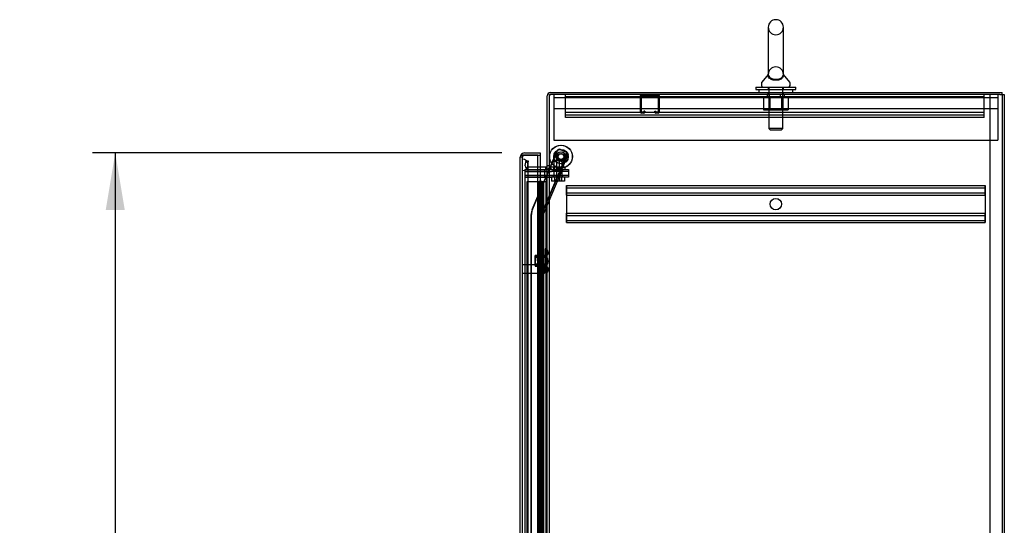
# Model space of a CAD drawing. Header units: inches. Extents: x 1 to 359, y -2 to 239.
# Tile 48 of 53: x 177 to 220, y 129 to 151. Entities that reach past the tile are written whole.
import ezdxf
from ezdxf.enums import TextEntityAlignment as Align
from ezdxf.lldxf.tags import DXFTag

# ---------------------------------------------------------------- set-up
doc = ezdxf.new("R2010")
doc.units = ezdxf.units.IN
doc.header["$MEASUREMENT"] = 0
for name, color, linetype in [('COM50677-3', 7, 'Continuous'), ('COM53964-3', 7, 'Continuous'), ('COM54746-78', 7, 'Continuous'), ('COM70098', 7, 'Continuous'), ('COM70215', 7, 'Continuous'), ('COM70220', 7, 'Continuous'), ('COM70739-10', 7, 'Continuous'), ('COM70839-6', 7, 'Continuous'), ('COM71196-9', 7, 'Continuous'), ('COM71298-4', 7, 'Continuous'), ('COM71301-4', 7, 'Continuous'), ('Default', 7, 'Continuous'), ('GSK87756', 7, 'Continuous'), ('NTS18024', 7, 'Continuous'), ('NTS18147', 7, 'Continuous'), ('NTS86070', 7, 'Continuous'), ('ROL87452', 7, 'Continuous'), ('RVT17786', 7, 'Continuous'), ('SCC180005', 7, 'Continuous'), ('SCS86414', 7, 'Continuous'), ('STD26122', 7, 'Continuous'), ('WAF25376', 7, 'Continuous'), ('WAF25377', 7, 'Continuous'), ('WAM254785', 7, 'Continuous'), ('WAM30038', 7, 'Continuous')]:
    doc.layers.add(name, color=color, linetype=linetype)
doc.styles.add('SEACAD_Times_New_Roman', font='times.ttf')
tags = doc.linetypes.add('HIDDEN2', pattern=[0.1875, 0.125, -0.0625]).pattern_tags.tags
tags[6:7] = [DXFTag(74, 4), DXFTag(75, 0), DXFTag(340, '0'), DXFTag(46, 0.0), DXFTag(50, 0.0), DXFTag(44, 0.0), DXFTag(45, 0.0)]
tags[4:5] = [DXFTag(74, 4), DXFTag(75, 0), DXFTag(340, '0'), DXFTag(46, 0.0), DXFTag(50, 0.0), DXFTag(44, 0.0), DXFTag(45, 0.0)]
doc.dimstyles.new('HAMMOND_(STH_-_540x360)', dxfattribs={"dimtxt": 2, "dimasz": 2.5, "dimexe": 1, "dimexo": 1, "dimgap": 0.5, "dimtad": 0, "dimtih": 1, "dimtoh": 1, "dimzin": 0, "dimdsep": 46, "dimtxsty": 'SEACAD_Times_New_Roman', "dimblk1": '_SE_FILLED', "dimblk2": '_SE_FILLED', "dimsah": 1, "dimcen": 1, "dimadec": 0, "dimazin": 0, "dimtfac": 0.8, "dimtofl": 0, "dimtmove": 0, "dimatfit": 3, "dimfxl": 1, "dimtolj": 1, "dimtzin": 0, "dimarcsym": 0})

# ---------------------------------------------------------------- blocks, each defined once
blk = doc.blocks.new('SE4')
at = {"layer": 'COM50677-3', "color": 7, "linetype": 'HIDDEN2'}
for p, q in [((199.979, 147.723), (199.979, 147.538)), ((199.979, 147.598), (219.479, 147.598)), ((199.979, 147.538), (199.979, 145.723)), ((209.354, 147.723), (209.354, 147.598)), ((210.104, 147.598), (210.104, 147.723)), ((219.479, 147.723), (219.479, 147.538)), ((219.479, 147.538), (219.479, 145.723)), ((219.479, 147.098), (199.979, 147.098)), ((199.979, 145.723), (219.479, 145.723))]:
    blk.add_line(p, q, dxfattribs=at)
at = {"layer": 'COM53964-3', "color": 7, "linetype": 'HIDDEN2'}
for p, q in [((200.493, 147.585), (200.493, 147.723)), ((218.868, 147.628), (200.493, 147.628)), ((200.493, 146.861), (200.493, 147.585)), ((209.43, 147.723), (209.43, 147.628)), ((209.93, 147.628), (209.93, 147.723)), ((218.868, 147.585), (218.868, 147.723)), ((218.868, 146.861), (218.868, 147.585)), ((218.868, 146.944), (200.493, 146.944)), ((200.493, 146.723), (200.493, 146.861)), ((218.868, 146.818), (200.493, 146.818)), ((218.868, 146.723), (200.493, 146.723)), ((218.868, 146.723), (218.868, 146.861)), ((200.54, 143.732), (200.54, 143.594)), ((200.54, 143.732), (218.915, 143.732)), ((200.54, 143.637), (218.915, 143.637)), ((200.54, 143.594), (200.54, 142.245)), ((200.541, 143.594), (200.541, 143.732)), ((200.541, 143.456), (200.541, 143.594)), ((218.916, 143.732), (218.915, 143.732)), ((218.915, 143.732), (218.915, 143.594)), ((218.916, 143.637), (218.915, 143.637)), ((218.915, 143.594), (218.915, 142.245)), ((218.916, 143.594), (218.916, 143.732)), ((218.916, 143.456), (218.916, 143.594)), ((200.54, 143.413), (218.915, 143.413)), ((200.54, 143.318), (218.915, 143.318)), ((200.541, 143.318), (200.541, 143.456)), ((200.541, 143.318), (200.541, 142.521)), ((218.916, 143.413), (218.915, 143.413)), ((218.916, 143.318), (218.915, 143.318)), ((218.916, 143.318), (218.916, 143.456)), ((218.916, 143.318), (218.916, 142.521)), ((200.54, 142.521), (218.915, 142.521)), ((200.54, 142.426), (218.915, 142.426)), ((200.54, 142.245), (200.54, 142.107)), ((200.54, 142.202), (218.915, 142.202)), ((200.541, 142.383), (200.541, 142.521)), ((200.541, 142.245), (200.541, 142.383)), ((200.541, 142.107), (200.541, 142.245)), ((218.916, 142.521), (218.915, 142.521)), ((218.916, 142.426), (218.915, 142.426)), ((218.915, 142.245), (218.915, 142.107)), ((218.916, 142.202), (218.915, 142.202)), ((218.916, 142.383), (218.916, 142.521)), ((218.916, 142.245), (218.916, 142.383)), ((218.916, 142.107), (218.916, 142.245)), ((200.54, 142.107), (218.915, 142.107)), ((218.916, 142.107), (218.915, 142.107))]:
    blk.add_line(p, q, dxfattribs=at)
for centre in [(209.727, 142.919), (209.728, 142.919)]:
    blk.add_circle(centre, 0.25, dxfattribs=at)
at = {"layer": 'COM54746-78', "color": 7, "linetype": 'HIDDEN2'}
for p, q in [((199.337, 143.906), (199.337, 143.932)), ((199.337, 143.932), (199.387, 143.932)), ((199.387, 143.932), (199.412, 143.932)), ((199.412, 143.932), (199.462, 143.932)), ((199.462, 143.932), (199.462, 143.906)), ((199.281, 143.897), (198.795, 143.897)), ((198.795, 143.897), (198.795, 65.897)), ((199.387, 143.906), (199.337, 143.906)), ((199.345, 143.897), (199.345, 142.897)), ((199.35, 143.906), (199.35, 143.897)), ((199.35, 143.897), (199.35, 142.897)), ((199.387, 143.906), (199.412, 143.906)), ((199.389, 142.897), (199.389, 143.897)), ((199.395, 142.897), (199.395, 143.897)), ((199.4, 143.897), (199.4, 142.897)), ((199.462, 143.906), (199.412, 143.906)), ((199.441, 143.897), (199.441, 142.897)), ((199.45, 143.897), (199.45, 143.906)), ((199.45, 142.897), (199.45, 143.897)), ((199.455, 142.897), (199.455, 143.897)), ((199.517, 142.897), (199.517, 143.897)), ((199.526, 143.897), (199.526, 142.897)), ((199.53, 142.897), (199.53, 143.897)), ((199.535, 142.897), (199.535, 143.897)), ((199.636, 143.897), (199.636, 65.897)), ((199.345, 142.897), (199.345, 141.896)), ((199.35, 142.897), (199.35, 65.897)), ((199.389, 142.897), (199.389, 141.896)), ((199.395, 142.897), (199.395, 141.896)), ((199.4, 141.897), (199.4, 142.897)), ((199.441, 141.897), (199.441, 142.897)), ((199.45, 65.897), (199.45, 142.897)), ((199.455, 141.896), (199.455, 142.897)), ((199.486, 141.897), (199.486, 142.897)), ((199.535, 142.897), (199.53, 142.897)), ((199.535, 141.897), (199.535, 142.897)), ((199.345, 141.898), (199.283, 141.898)), ((199.345, 141.898), (199.389, 141.898)), ((199.345, 141.897), (199.345, 140.897)), ((199.517, 141.898), (199.389, 141.898)), ((199.389, 140.897), (199.389, 141.896)), ((199.395, 140.897), (199.395, 141.896)), ((199.4, 141.897), (199.4, 140.897)), ((199.441, 141.897), (199.441, 140.897)), ((199.455, 140.897), (199.455, 141.896)), ((199.517, 141.896), (199.517, 141.897)), ((199.517, 140.897), (199.517, 141.896)), ((199.526, 141.897), (199.526, 140.897)), ((199.535, 141.897), (199.53, 141.897)), ((199.53, 140.897), (199.53, 141.897)), ((199.535, 140.897), (199.535, 141.897)), ((199.345, 140.897), (199.345, 139.896)), ((199.389, 140.897), (199.389, 139.896)), ((199.395, 140.897), (199.395, 139.896)), ((199.4, 139.897), (199.4, 140.897)), ((199.441, 139.897), (199.441, 140.897)), ((199.455, 139.896), (199.455, 140.897)), ((199.486, 139.897), (199.486, 140.897)), ((199.535, 140.897), (199.53, 140.897)), ((199.535, 139.897), (199.535, 140.897)), ((199.698, 141.049), (199.636, 141.049)), ((199.636, 140.745), (199.698, 140.745)), ((199.345, 139.898), (199.283, 139.898)), ((199.345, 139.898), (199.389, 139.898)), ((199.345, 139.897), (199.345, 138.897)), ((199.517, 139.898), (199.389, 139.898)), ((199.389, 138.897), (199.389, 139.896)), ((199.395, 138.897), (199.395, 139.896)), ((199.4, 139.897), (199.4, 138.897)), ((199.441, 139.897), (199.441, 138.897)), ((199.455, 138.897), (199.455, 139.896)), ((199.517, 139.896), (199.517, 139.897)), ((199.517, 138.897), (199.517, 139.896)), ((199.526, 139.897), (199.526, 138.897)), ((199.535, 139.897), (199.53, 139.897)), ((199.53, 138.897), (199.53, 139.897)), ((199.535, 138.897), (199.535, 139.897)), ((199.345, 138.897), (199.345, 137.896)), ((199.389, 138.897), (199.389, 137.896)), ((199.395, 138.897), (199.395, 137.896)), ((199.4, 137.897), (199.4, 138.897)), ((199.441, 137.897), (199.441, 138.897)), ((199.455, 137.896), (199.455, 138.897)), ((199.486, 137.897), (199.486, 138.897)), ((199.535, 138.897), (199.53, 138.897)), ((199.535, 137.897), (199.535, 138.897)), ((199.345, 137.898), (199.283, 137.898)), ((199.345, 137.898), (199.389, 137.898)), ((199.345, 137.897), (199.345, 136.897)), ((199.517, 137.898), (199.389, 137.898)), ((199.389, 136.897), (199.389, 137.896)), ((199.395, 136.897), (199.395, 137.896)), ((199.4, 137.897), (199.4, 136.897)), ((199.441, 137.897), (199.441, 136.897)), ((199.455, 136.897), (199.455, 137.896)), ((199.517, 137.896), (199.517, 137.897)), ((199.517, 136.897), (199.517, 137.896)), ((199.526, 137.897), (199.526, 136.897)), ((199.535, 137.897), (199.53, 137.897)), ((199.53, 136.897), (199.53, 137.897)), ((199.535, 136.897), (199.535, 137.897)), ((199.345, 136.897), (199.345, 135.896)), ((199.389, 136.897), (199.389, 135.896)), ((199.395, 136.897), (199.395, 135.896)), ((199.4, 135.897), (199.4, 136.897)), ((199.441, 135.897), (199.441, 136.897)), ((199.455, 135.896), (199.455, 136.897)), ((199.486, 135.897), (199.486, 136.897)), ((199.535, 136.897), (199.53, 136.897)), ((199.535, 135.897), (199.535, 136.897)), ((199.345, 135.898), (199.283, 135.898)), ((199.345, 135.898), (199.389, 135.898)), ((199.345, 135.897), (199.345, 134.897)), ((199.517, 135.898), (199.389, 135.898)), ((199.389, 134.897), (199.389, 135.896)), ((199.395, 134.897), (199.395, 135.896)), ((199.4, 135.897), (199.4, 134.897)), ((199.441, 135.897), (199.441, 134.897)), ((199.455, 134.897), (199.455, 135.896)), ((199.517, 135.896), (199.517, 135.897)), ((199.517, 134.897), (199.517, 135.896)), ((199.526, 135.897), (199.526, 134.897)), ((199.535, 135.897), (199.53, 135.897)), ((199.53, 134.897), (199.53, 135.897)), ((199.535, 134.897), (199.535, 135.897)), ((199.345, 134.897), (199.345, 133.896)), ((199.389, 134.897), (199.389, 133.896)), ((199.395, 134.897), (199.395, 133.896)), ((199.4, 133.897), (199.4, 134.897)), ((199.441, 133.897), (199.441, 134.897)), ((199.455, 133.896), (199.455, 134.897)), ((199.486, 133.897), (199.486, 134.897)), ((199.535, 134.897), (199.53, 134.897)), ((199.535, 133.897), (199.535, 134.897)), ((199.698, 135.049), (199.636, 135.049)), ((199.636, 134.745), (199.698, 134.745)), ((199.345, 133.898), (199.283, 133.898)), ((199.345, 133.898), (199.389, 133.898)), ((199.345, 133.897), (199.345, 132.897)), ((199.517, 133.898), (199.389, 133.898)), ((199.389, 132.897), (199.389, 133.896)), ((199.395, 132.897), (199.395, 133.896)), ((199.4, 133.897), (199.4, 132.897)), ((199.441, 133.897), (199.441, 132.897)), ((199.455, 132.897), (199.455, 133.896)), ((199.517, 133.896), (199.517, 133.897)), ((199.517, 132.897), (199.517, 133.896)), ((199.526, 133.897), (199.526, 132.897)), ((199.535, 133.897), (199.53, 133.897)), ((199.53, 132.897), (199.53, 133.897)), ((199.535, 132.897), (199.535, 133.897)), ((199.345, 132.897), (199.345, 131.896)), ((199.389, 132.897), (199.389, 131.896)), ((199.395, 132.897), (199.395, 131.896)), ((199.4, 131.897), (199.4, 132.897)), ((199.441, 131.897), (199.441, 132.897)), ((199.455, 131.896), (199.455, 132.897)), ((199.486, 131.897), (199.486, 132.897)), ((199.535, 132.897), (199.53, 132.897)), ((199.535, 131.897), (199.535, 132.897)), ((199.345, 131.898), (199.283, 131.898)), ((199.345, 131.898), (199.389, 131.898)), ((199.345, 131.897), (199.345, 130.897)), ((199.517, 131.898), (199.389, 131.898)), ((199.389, 130.897), (199.389, 131.896)), ((199.395, 130.897), (199.395, 131.896)), ((199.4, 131.897), (199.4, 130.897)), ((199.441, 131.897), (199.441, 130.897)), ((199.455, 130.897), (199.455, 131.896)), ((199.517, 131.896), (199.517, 131.897)), ((199.517, 130.897), (199.517, 131.896)), ((199.526, 131.897), (199.526, 130.897)), ((199.535, 131.897), (199.53, 131.897)), ((199.53, 130.897), (199.53, 131.897)), ((199.535, 130.897), (199.535, 131.897)), ((199.345, 130.897), (199.345, 129.896)), ((199.389, 130.897), (199.389, 129.896)), ((199.395, 130.897), (199.395, 129.896)), ((199.4, 129.897), (199.4, 130.897)), ((199.441, 129.897), (199.441, 130.897)), ((199.455, 129.896), (199.455, 130.897)), ((199.486, 129.897), (199.486, 130.897)), ((199.535, 130.897), (199.53, 130.897)), ((199.535, 129.897), (199.535, 130.897)), ((199.345, 129.898), (199.283, 129.898)), ((199.345, 129.898), (199.389, 129.898)), ((199.345, 129.897), (199.345, 128.897)), ((199.517, 129.898), (199.389, 129.898)), ((199.389, 128.897), (199.389, 129.896)), ((199.395, 128.897), (199.395, 129.896)), ((199.4, 129.897), (199.4, 128.897)), ((199.441, 129.897), (199.441, 128.897)), ((199.455, 128.897), (199.455, 129.896)), ((199.517, 129.896), (199.517, 129.897)), ((199.517, 128.897), (199.517, 129.896)), ((199.526, 129.897), (199.526, 128.897)), ((199.535, 129.897), (199.53, 129.897)), ((199.53, 128.897), (199.53, 129.897)), ((199.535, 128.897), (199.535, 129.897)), ((199.345, 128.897), (199.345, 127.896)), ((199.389, 128.897), (199.389, 127.896)), ((199.395, 128.897), (199.395, 127.896)), ((199.4, 127.897), (199.4, 128.897)), ((199.441, 127.897), (199.441, 128.897)), ((199.455, 127.896), (199.455, 128.897)), ((199.486, 127.897), (199.486, 128.897)), ((199.535, 128.897), (199.53, 128.897)), ((199.535, 127.897), (199.535, 128.897)), ((199.698, 129.049), (199.636, 129.049))]:
    blk.add_line(p, q, dxfattribs=at)
at = {"layer": 'COM54746-78', "color": 7, "linetype": 'Continuous'}
for p, q in [((199.283, 143.897), (199.281, 143.897)), ((199.486, 143.897), (199.283, 143.897)), ((199.283, 143.897), (199.283, 142.897)), ((199.698, 143.897), (199.486, 143.897)), ((199.486, 143.897), (199.486, 142.897)), ((199.283, 142.897), (199.283, 141.896)), ((199.283, 142.897), (199.517, 142.897)), ((199.283, 142.897), (199.283, 142.897)), ((199.486, 142.897), (199.283, 142.897)), ((199.345, 142.897), (199.345, 142.897)), ((199.35, 142.897), (199.35, 142.897)), ((199.45, 142.897), (199.45, 142.897)), ((199.53, 142.897), (199.486, 142.897)), ((199.517, 141.897), (199.517, 142.897)), ((199.526, 141.897), (199.526, 142.897)), ((199.53, 142.897), (199.53, 141.897)), ((199.486, 141.897), (199.283, 141.897)), ((199.283, 141.897), (199.283, 140.897)), ((199.517, 141.896), (199.283, 141.896)), ((199.486, 141.897), (199.486, 140.897)), ((199.53, 141.897), (199.486, 141.897)), ((199.283, 140.897), (199.283, 139.896)), ((199.486, 140.897), (199.283, 140.897)), ((199.486, 140.897), (199.283, 140.897)), ((199.53, 140.897), (199.486, 140.897)), ((199.517, 139.897), (199.517, 140.897)), ((199.526, 139.897), (199.526, 140.897)), ((199.53, 140.897), (199.53, 139.897)), ((199.486, 139.897), (199.283, 139.897)), ((199.283, 139.897), (199.283, 138.897)), ((199.517, 139.896), (199.283, 139.896)), ((199.486, 139.897), (199.486, 138.897)), ((199.53, 139.897), (199.486, 139.897)), ((199.283, 138.897), (199.283, 137.896)), ((199.486, 138.897), (199.283, 138.897)), ((199.486, 138.897), (199.283, 138.897)), ((199.53, 138.897), (199.486, 138.897)), ((199.517, 137.897), (199.517, 138.897)), ((199.526, 137.897), (199.526, 138.897)), ((199.53, 138.897), (199.53, 137.897)), ((199.486, 137.897), (199.283, 137.897)), ((199.283, 137.897), (199.283, 136.897)), ((199.517, 137.896), (199.283, 137.896)), ((199.486, 137.897), (199.486, 136.897)), ((199.53, 137.897), (199.486, 137.897)), ((199.283, 136.897), (199.283, 135.896)), ((199.486, 136.897), (199.283, 136.897)), ((199.486, 136.897), (199.283, 136.897)), ((199.53, 136.897), (199.486, 136.897)), ((199.517, 135.897), (199.517, 136.897)), ((199.526, 135.897), (199.526, 136.897)), ((199.53, 136.897), (199.53, 135.897)), ((199.486, 135.897), (199.283, 135.897)), ((199.283, 135.897), (199.283, 134.897)), ((199.517, 135.896), (199.283, 135.896)), ((199.486, 135.897), (199.486, 134.897)), ((199.53, 135.897), (199.486, 135.897)), ((199.283, 134.897), (199.283, 133.896)), ((199.486, 134.897), (199.283, 134.897)), ((199.486, 134.897), (199.283, 134.897)), ((199.53, 134.897), (199.486, 134.897)), ((199.517, 133.897), (199.517, 134.897)), ((199.526, 133.897), (199.526, 134.897)), ((199.53, 134.897), (199.53, 133.897)), ((199.486, 133.897), (199.283, 133.897)), ((199.283, 133.897), (199.283, 132.897)), ((199.517, 133.896), (199.283, 133.896)), ((199.486, 133.897), (199.486, 132.897)), ((199.53, 133.897), (199.486, 133.897)), ((199.283, 132.897), (199.283, 131.896)), ((199.486, 132.897), (199.283, 132.897)), ((199.486, 132.897), (199.283, 132.897)), ((199.53, 132.897), (199.486, 132.897)), ((199.517, 131.897), (199.517, 132.897)), ((199.526, 131.897), (199.526, 132.897)), ((199.53, 132.897), (199.53, 131.897)), ((199.486, 131.897), (199.283, 131.897)), ((199.283, 131.897), (199.283, 130.897)), ((199.517, 131.896), (199.283, 131.896)), ((199.486, 131.897), (199.486, 130.897)), ((199.53, 131.897), (199.486, 131.897)), ((199.283, 130.897), (199.283, 129.896)), ((199.486, 130.897), (199.283, 130.897)), ((199.486, 130.897), (199.283, 130.897)), ((199.53, 130.897), (199.486, 130.897)), ((199.517, 129.897), (199.517, 130.897)), ((199.526, 129.897), (199.526, 130.897)), ((199.53, 130.897), (199.53, 129.897)), ((199.486, 129.897), (199.283, 129.897)), ((199.283, 129.897), (199.283, 128.897)), ((199.517, 129.896), (199.283, 129.896)), ((199.486, 129.897), (199.486, 128.897)), ((199.53, 129.897), (199.486, 129.897)), ((199.283, 128.897), (199.283, 127.896)), ((199.486, 128.897), (199.283, 128.897)), ((199.486, 128.897), (199.283, 128.897)), ((199.53, 128.897), (199.486, 128.897)), ((199.517, 127.897), (199.517, 128.897)), ((199.526, 127.897), (199.526, 128.897)), ((199.53, 128.897), (199.53, 127.897))]:
    blk.add_line(p, q, dxfattribs=at)
at = {"layer": 'COM70098', "color": 7, "linetype": 'HIDDEN2'}
for p, q in [((198.731, 144.348), (199.88, 144.348)), ((199.588, 144.348), (199.588, 144.443)), ((199.88, 144.443), (200.63, 144.443)), ((200.63, 144.348), (199.88, 144.348)), ((199.949, 144.443), (199.949, 144.348)), ((200.074, 144.443), (200.074, 144.348)), ((200.262, 144.348), (200.262, 144.443)), ((200.387, 144.348), (200.387, 144.443)), ((200.63, 144.443), (200.63, 144.348)), ((198.731, 144.193), (199.88, 144.193)), ((198.731, 144.098), (199.88, 144.098)), ((199.588, 144.098), (199.588, 144.193)), ((199.88, 144.193), (200.63, 144.193)), ((200.63, 144.098), (199.88, 144.098)), ((199.949, 144.193), (199.949, 144.098)), ((200.074, 144.193), (200.074, 144.098)), ((200.262, 144.098), (200.262, 144.193)), ((200.387, 144.098), (200.387, 144.193)), ((200.63, 144.193), (200.63, 144.098))]:
    blk.add_line(p, q, dxfattribs=at)
at = {"layer": 'COM70215', "color": 7, "linetype": 'HIDDEN2'}
for p, q in [((203.793, 146.953), (203.793, 147.68)), ((203.833, 146.953), (203.833, 147.68)), ((203.836, 147.683), (204.563, 147.683)), ((204.566, 147.68), (204.566, 146.953)), ((204.606, 147.68), (204.606, 146.953)), ((203.938, 146.95), (203.836, 146.95)), ((203.941, 147.004), (203.941, 146.953)), ((203.981, 147.004), (203.941, 147.004)), ((203.981, 147.004), (203.981, 146.953)), ((204.418, 146.953), (204.418, 147.004)), ((204.418, 147.004), (204.458, 147.004)), ((204.458, 146.953), (204.458, 147.004)), ((204.563, 146.95), (204.461, 146.95)), ((203.938, 146.91), (203.836, 146.91)), ((204.563, 146.91), (204.461, 146.91))]:
    blk.add_line(p, q, dxfattribs=at)
for centre, radius, start, end in [((203.836, 147.68), 0.043, 90, 180), ((203.836, 147.68), 0.003, 90, 180), ((204.563, 147.68), 0.043, 0, 90), ((204.563, 147.68), 0.003, 0, 90), ((203.836, 146.953), 0.043, 180, 270), ((203.836, 146.953), 0.003, 180, 270), ((203.938, 146.953), 0.003, 270, 0), ((203.938, 146.953), 0.043, 270, 0), ((204.461, 146.953), 0.043, 180, 270), ((204.461, 146.953), 0.003, 180, 270), ((204.563, 146.953), 0.003, 270, 0), ((204.563, 146.953), 0.043, 270, 0)]:
    blk.add_arc(centre, radius, start, end, dxfattribs=at)
at = {"layer": 'COM70220', "color": 7, "linetype": 'HIDDEN2'}
for p, q in [((198.607, 144.391), (198.607, 144.89)), ((198.608, 144.89), (198.607, 144.89)), ((198.608, 144.391), (198.608, 144.89)), ((198.61, 144.641), (198.608, 144.89)), ((198.607, 144.392), (198.608, 144.392)), ((198.607, 65.331), (198.607, 144.391)), ((198.608, 144.392), (198.61, 144.641)), ((198.608, 65.331), (198.608, 144.391)), ((198.61, 144.391), (198.61, 144.641)), ((198.61, 65.331), (198.61, 144.391)), ((198.856, 144.391), (198.856, 144.641)), ((198.856, 65.331), (198.856, 144.391))]:
    blk.add_line(p, q, dxfattribs=at)
for start, end in [(0, 90), (270, 0)]:
    blk.add_arc((198.606, 144.641), 0.25, start, end, dxfattribs=at)
at = {"layer": 'COM70739-10', "color": 7, "linetype": 'HIDDEN2'}
blk.add_line((199.668, 144.098), (199.668, 65.478), dxfattribs=at)
at = {"layer": 'COM70839-6', "color": 7, "linetype": 'HIDDEN2'}
for p, q in [((199.047, 142.683), (200.144, 145.268)), ((199.799, 144.473), (200.137, 145.268)), ((200.268, 145.321), (200.515, 145.216)), ((200.276, 145.321), (200.522, 145.216)), ((200.262, 144.414), (200.55, 145.093)), ((200.269, 144.414), (200.479, 144.909)), ((200.308, 144.395), (200.596, 145.073)), ((200.315, 144.395), (200.603, 145.073)), ((200.482, 144.916), (200.557, 145.093)), ((200.55, 145.093), (200.596, 145.073)), ((199.04, 142.683), (199.787, 144.443)), ((200.262, 144.414), (200.308, 144.395)), ((199.462, 142.503), (200.239, 144.333)), ((199.47, 142.503), (200.246, 144.333)), ((199.528, 142.475), (200.305, 144.304)), ((199.536, 142.475), (200.312, 144.304)), ((200.232, 144.318), (200.299, 144.29)), ((200.305, 144.304), (200.239, 144.333)), ((200.24, 144.318), (200.306, 144.29)), ((200.312, 144.304), (200.246, 144.333)), ((198.995, 107.819), (198.995, 142.461)), ((199.002, 107.819), (199.002, 142.461)), ((199.454, 105.559), (199.454, 142.461)), ((199.461, 105.559), (199.461, 142.461)), ((199.526, 105.559), (199.526, 142.461)), ((199.533, 105.559), (199.533, 142.461)), ((199.526, 141.892), (199.454, 141.892)), ((199.533, 141.892), (199.461, 141.892)), ((199.454, 138.892), (199.526, 138.892)), ((199.461, 138.892), (199.533, 138.892))]:
    blk.add_line(p, q, dxfattribs=at)
at = {"layer": 'COM70839-6', "color": 7, "linetype": 'Continuous'}
blk.add_line((199.787, 144.443), (199.799, 144.473), dxfattribs=at)
at = {"layer": 'COM70839-6', "color": 7, "linetype": 'HIDDEN2'}
for centre in [(200.296, 145.004), (200.304, 145.004)]:
    blk.add_circle(centre, 0.129, dxfattribs=at)
for centre, radius, start, end in [((200.229, 145.229), 0.1, 67, 157), ((200.236, 145.229), 0.1, 67, 157), ((200.476, 145.124), 0.1, 33.5987, 67), ((200.483, 145.124), 0.1, 33.5987, 67), ((200.444, 145.148), 0.119, 332.2751, 15.3228), ((200.452, 145.148), 0.119, 332.2751, 15.3228), ((199.562, 142.461), 0.567, 157, 180), ((199.569, 142.461), 0.567, 157, 180), ((199.562, 142.461), 0.108, 157, 180), ((199.569, 142.461), 0.108, 157, 180), ((199.562, 142.461), 0.036, 157, 180), ((199.569, 142.461), 0.036, 157, 180)]:
    blk.add_arc(centre, radius, start, end, dxfattribs=at)
for points, knots in [([(200.559, 145.179), (200.569, 145.17), (200.578, 145.161), (200.591, 145.142), (200.596, 145.133), (200.601, 145.114), (200.602, 145.106), (200.601, 145.093), (200.601, 145.089), (200.6, 145.084), (200.599, 145.083), (200.599, 145.081), (200.598, 145.08), (200.598, 145.078), (200.597, 145.076), (200.596, 145.073)], [0, 0, 0, 0, 0.25, 0.25, 0.5, 0.5, 0.75, 0.75, 0.875, 0.875, 0.90625, 0.90625, 0.9375, 0.9375, 1, 1, 1, 1]), ([(200.566, 145.179), (200.576, 145.17), (200.585, 145.161), (200.598, 145.142), (200.603, 145.133), (200.609, 145.114), (200.61, 145.106), (200.609, 145.093), (200.608, 145.089), (200.607, 145.084), (200.607, 145.083), (200.606, 145.081), (200.606, 145.08), (200.605, 145.078), (200.604, 145.076), (200.603, 145.073)], [0, 0, 0, 0, 0.25, 0.25, 0.5, 0.5, 0.75, 0.75, 0.875, 0.875, 0.90625, 0.90625, 0.9375, 0.9375, 1, 1, 1, 1]), ([(200.239, 144.333), (200.24, 144.337), (200.242, 144.342), (200.244, 144.354), (200.246, 144.361), (200.25, 144.383), (200.255, 144.399), (200.262, 144.414)], [0, 0, 0, 0, 0.25, 0.25, 0.5, 0.5, 1, 1, 1, 1]), ([(200.246, 144.333), (200.248, 144.337), (200.249, 144.342), (200.252, 144.354), (200.253, 144.361), (200.258, 144.383), (200.263, 144.399), (200.269, 144.414)], [0, 0, 0, 0, 0.25, 0.25, 0.5, 0.5, 1, 1, 1, 1]), ([(200.305, 144.304), (200.305, 144.305), (200.305, 144.306), (200.306, 144.308), (200.306, 144.312), (200.306, 144.316), (200.306, 144.323), (200.304, 144.332), (200.303, 144.344), (200.301, 144.357), (200.302, 144.369), (200.303, 144.379), (200.305, 144.387), (200.307, 144.392), (200.308, 144.395)], [0, 0, 0, 0, 0.040175, 0.080102, 0.158226, 0.23381, 0.30692, 0.445198, 0.573002, 0.690655, 0.799398, 0.868041, 0.934412, 1, 1, 1, 1])]:
    blk.add_open_spline(points, degree=3, knots=knots, dxfattribs=at)
at = {"layer": 'COM71196-9', "color": 7, "linetype": 'Continuous'}
for p, q in [((198.511, 64.821), (198.511, 144.973)), ((198.701, 145.068), (198.536, 145.068)), ((198.536, 145.068), (198.701, 145.068)), ((198.701, 145.163), (199.386, 145.163)), ((199.281, 145.068), (198.701, 145.068)), ((198.701, 145.068), (199.386, 145.068)), ((199.281, 145.068), (199.386, 145.068)), ((199.281, 64.726), (199.281, 145.068)), ((199.386, 145.163), (199.386, 145.068)), ((199.386, 145.068), (199.386, 144.538))]:
    blk.add_line(p, q, dxfattribs=at)
at = {"layer": 'COM71196-9', "color": 7, "linetype": 'HIDDEN2'}
for p, q in [((198.606, 144.973), (198.511, 144.973)), ((198.606, 64.821), (198.606, 144.973)), ((199.386, 144.538), (199.386, 65.038))]:
    blk.add_line(p, q, dxfattribs=at)
at = {"layer": 'COM71196-9', "color": 7, "linetype": 'Continuous'}
for start, end in [(150, 180), (90, 150)]:
    blk.add_arc((198.701, 144.973), 0.19, start, end, dxfattribs=at)
at = {"layer": 'COM71196-9', "color": 7, "linetype": 'HIDDEN2'}
blk.add_arc((198.701, 144.973), 0.095, 90, 180, dxfattribs=at)
at = {"layer": 'COM71196-9', "color": 7, "linetype": 'Continuous'}
blk.add_ellipse((198.701, 144.973), major_axis=(0.19, 0), ratio=0.999171, start_param=2.617994, end_param=3.141593, dxfattribs=at)
at = {"layer": 'COM71196-9', "color": 7, "linetype": 'HIDDEN2'}
blk.add_ellipse((198.701, 144.973), major_axis=(0.095, 0), ratio=0.999171, start_param=1.570796, end_param=3.141593, dxfattribs=at)
at = {"layer": 'COM71298-4', "color": 7, "linetype": 'Continuous'}
for p, q in [((199.841, 147.818), (219.663, 147.818)), ((219.663, 147.723), (219.663, 147.818)), ((199.698, 144.473), (199.698, 147.675)), ((199.65, 144.538), (199.281, 144.538)), ((199.698, 144.473), (199.793, 144.473))]:
    blk.add_line(p, q, dxfattribs=at)
at = {"layer": 'COM71298-4', "color": 7, "linetype": 'HIDDEN2'}
for p, q in [((209.385, 147.818), (209.385, 147.723)), ((210.073, 147.723), (210.073, 147.818)), ((198.73, 144.611), (198.771, 144.84)), ((198.771, 144.84), (198.864, 144.823)), ((198.864, 144.823), (198.824, 144.594)), ((198.728, 144.593), (198.73, 144.611)), ((198.824, 144.594), (198.824, 144.576)), ((199.281, 144.538), (198.871, 144.538)), ((199.629, 144.443), (199.629, 144.538)), ((199.793, 144.601), (199.698, 144.601))]:
    blk.add_line(p, q, dxfattribs=at)
at = {"layer": 'COM71298-4', "color": 7, "linetype": 'Continuous'}
for centre, radius, start, end in [((199.841, 147.675), 0.143, 90, 180), ((199.65, 144.586), 0.048, 270, 0), ((199.65, 144.586), 0.143, 270, 307.7949)]:
    blk.add_arc(centre, radius, start, end, dxfattribs=at)
at = {"layer": 'COM71298-4', "color": 7, "linetype": 'HIDDEN2'}
for centre, radius, start, end in [((199.841, 147.675), 0.048, 90, 180), ((198.871, 144.586), 0.143, 177.0342, 270), ((198.871, 144.586), 0.048, 191.3973, 270), ((199.65, 144.586), 0.143, 307.7949, 0)]:
    blk.add_arc(centre, radius, start, end, dxfattribs=at)
at = {"layer": 'COM71301-4', "color": 7, "linetype": 'Continuous'}
for p, q in [((219.568, 147.723), (199.793, 147.723)), ((199.793, 144.473), (199.793, 147.723)), ((219.568, 147.723), (219.758, 147.723)), ((219.758, 147.723), (219.758, 57.853)), ((199.281, 144.443), (199.603, 144.443)), ((199.603, 144.443), (199.698, 144.443)), ((199.698, 65.133), (199.698, 144.443)), ((199.888, 144.443), (199.698, 144.443)), ((199.888, 144.473), (199.793, 144.473)), ((199.888, 144.473), (199.888, 144.443))]:
    blk.add_line(p, q, dxfattribs=at)
at = {"layer": 'COM71301-4', "color": 7, "linetype": 'HIDDEN2'}
for p, q in [((219.133, 57.853), (219.133, 147.723)), ((219.663, 147.723), (219.663, 57.853)), ((198.731, 65.133), (198.731, 144.443)), ((198.731, 144.443), (199.281, 144.443)), ((199.793, 65.133), (199.793, 144.443))]:
    blk.add_line(p, q, dxfattribs=at)
at = {"layer": 'GSK87756', "color": 7, "linetype": 'HIDDEN2'}
for p, q in [((198.731, 144.364), (199.88, 144.364)), ((199.588, 144.176), (199.588, 144.364)), ((199.88, 144.364), (200.63, 144.364)), ((199.981, 144.364), (199.981, 144.176)), ((200.106, 144.364), (200.106, 144.176)), ((200.231, 144.176), (200.231, 144.364)), ((200.356, 144.176), (200.356, 144.364)), ((200.63, 144.364), (200.63, 144.176)), ((198.731, 144.176), (199.88, 144.176)), ((200.63, 144.176), (199.88, 144.176))]:
    blk.add_line(p, q, dxfattribs=at)
at = {"layer": 'NTS18024', "color": 7, "linetype": 'HIDDEN2'}
for p, q in [((209.191, 147.598), (209.191, 147.053)), ((209.416, 147.598), (209.416, 147.053)), ((209.466, 147.598), (209.466, 147.053)), ((209.466, 147.598), (209.466, 147.053)), ((209.992, 147.598), (209.992, 147.053)), ((209.992, 147.053), (209.992, 147.598)), ((210.041, 147.598), (210.041, 147.053)), ((210.264, 147.598), (210.264, 147.053)), ((209.191, 147.053), (209.466, 147.053)), ((209.466, 147.053), (209.992, 147.053)), ((209.992, 147.053), (210.264, 147.053))]:
    blk.add_line(p, q, dxfattribs=at)
at = {"layer": 'NTS18147', "color": 7, "linetype": 'HIDDEN2'}
for p, q in [((199.664, 140.95), (199.601, 140.949)), ((199.601, 140.949), (199.601, 140.945)), ((199.601, 140.945), (199.602, 140.756)), ((199.601, 140.945), (199.664, 140.945)), ((199.616, 140.908), (199.614, 140.719)), ((199.616, 140.912), (199.616, 140.908)), ((199.679, 140.912), (199.616, 140.912)), ((199.616, 140.908), (199.679, 140.907)), ((199.664, 140.945), (199.664, 140.95)), ((199.664, 140.89), (199.664, 140.945)), ((199.664, 140.89), (199.665, 140.756)), ((199.679, 140.907), (199.679, 140.912)), ((199.679, 140.852), (199.679, 140.907)), ((199.603, 140.669), (199.165, 140.667)), ((199.167, 140.227), (199.165, 140.667)), ((199.165, 140.635), (199.666, 140.637)), ((199.666, 140.606), (199.165, 140.604)), ((199.176, 140.637), (199.171, 140.197)), ((199.676, 140.568), (199.175, 140.573)), ((199.613, 140.632), (199.176, 140.637)), ((199.176, 140.604), (199.676, 140.599)), ((199.602, 140.756), (199.603, 140.638)), ((199.665, 140.756), (199.602, 140.756)), ((199.603, 140.638), (199.604, 140.261)), ((199.603, 140.638), (199.666, 140.638)), ((199.613, 140.601), (199.609, 140.224)), ((199.614, 140.719), (199.613, 140.601)), ((199.613, 140.601), (199.676, 140.6)), ((199.677, 140.718), (199.614, 140.719)), ((199.666, 140.638), (199.665, 140.756)), ((199.666, 140.638), (199.667, 140.261)), ((199.676, 140.6), (199.672, 140.223)), ((199.676, 140.6), (199.677, 140.718)), ((199.679, 140.852), (199.677, 140.718)), ((199.727, 140.796), (199.727, 140.851)), ((199.74, 140.757), (199.74, 140.812)), ((199.167, 140.291), (199.667, 140.293)), ((199.167, 140.26), (199.667, 140.262)), ((199.167, 140.227), (199.605, 140.229)), ((199.171, 140.197), (199.609, 140.192)), ((199.172, 140.26), (199.672, 140.255)), ((199.172, 140.229), (199.672, 140.224)), ((199.604, 140.261), (199.605, 140.143)), ((199.667, 140.261), (199.604, 140.261)), ((199.605, 140.143), (199.606, 139.954)), ((199.605, 140.143), (199.668, 140.143)), ((199.608, 140.106), (199.606, 139.917)), ((199.609, 140.224), (199.608, 140.106)), ((199.608, 140.106), (199.671, 140.105)), ((199.672, 140.223), (199.609, 140.224)), ((199.668, 140.143), (199.667, 140.261)), ((199.668, 140.143), (199.669, 140.009)), ((199.671, 140.105), (199.67, 139.971)), ((199.671, 140.105), (199.672, 140.223)), ((199.73, 140.049), (199.73, 140.104)), ((199.732, 140.01), (199.732, 140.065)), ((199.606, 139.949), (199.606, 139.954)), ((199.669, 139.954), (199.606, 139.954)), ((199.606, 139.949), (199.669, 139.95)), ((199.606, 139.912), (199.606, 139.917)), ((199.669, 139.916), (199.606, 139.917)), ((199.606, 139.912), (199.669, 139.912)), ((199.669, 140.009), (199.669, 139.954)), ((199.67, 139.971), (199.669, 139.916)), ((199.669, 139.954), (199.669, 139.95)), ((199.669, 139.916), (199.669, 139.912))]:
    blk.add_line(p, q, dxfattribs=at)
for centre, start, end in [((199.41, 140.448), 323.9043, 36.6366), ((199.418, 140.414), 323.0437, 35.776)]:
    blk.add_arc(centre, 0.318, start, end, dxfattribs=at)
for centre, major_axis in [((199.408, 140.849), (-0.318, -0.002)), ((199.409, 140.795), (-0.318, -0.002)), ((199.422, 140.815), (-0.318, 0.003)), ((199.421, 140.761), (-0.318, 0.003)), ((199.412, 140.102), (-0.318, -0.002)), ((199.412, 140.047), (-0.318, -0.002)), ((199.414, 140.013), (-0.318, 0.003)), ((199.414, 140.068), (-0.318, 0.003))]:
    blk.add_ellipse(centre, major_axis=major_axis, ratio=0.5, start_param=2.506883, end_param=3.776302, dxfattribs=at)
at = {"layer": 'NTS86070', "color": 7, "linetype": 'HIDDEN2'}
for p, q in [((200.356, 144.543), (199.856, 144.543)), ((199.856, 144.443), (199.856, 144.543)), ((199.959, 144.443), (199.959, 144.413)), ((200.242, 144.403), (199.969, 144.403)), ((199.981, 144.443), (199.981, 144.543)), ((199.981, 144.403), (199.981, 144.543)), ((200.005, 144.543), (200.005, 144.403)), ((200.084, 144.443), (200.084, 144.413)), ((200.106, 144.403), (200.106, 144.543)), ((200.13, 144.543), (200.13, 144.403)), ((200.206, 144.403), (200.206, 144.543)), ((200.231, 144.403), (200.231, 144.543)), ((200.242, 144.403), (200.367, 144.403)), ((200.252, 144.413), (200.252, 144.443)), ((200.331, 144.403), (200.331, 144.543)), ((200.481, 144.543), (200.354, 144.543)), ((200.356, 144.403), (200.356, 144.543)), ((200.356, 144.443), (200.356, 144.543)), ((200.377, 144.413), (200.377, 144.443)), ((200.481, 144.443), (200.481, 144.543))]:
    blk.add_line(p, q, dxfattribs=at)
for centre, start, end in [((199.969, 144.413), 180, 270), ((200.094, 144.413), 180, 270), ((200.242, 144.413), 270, 0), ((200.367, 144.413), 270, 0)]:
    blk.add_arc(centre, 0.01, start, end, dxfattribs=at)
at = {"layer": 'ROL87452', "color": 7, "linetype": 'HIDDEN2'}
for centre, radius in [((200.296, 145.004), 0.5), ((200.304, 145.004), 0.5), ((200.296, 145.004), 0.206), ((200.304, 145.004), 0.206)]:
    blk.add_circle(centre, radius, dxfattribs=at)
at = {"layer": 'RVT17786', "color": 7, "linetype": 'HIDDEN2'}
for centre, radius in [((200.296, 145.004), 0.217), ((200.304, 145.004), 0.217), ((200.296, 145.004), 0.125), ((200.304, 145.004), 0.125)]:
    blk.add_circle(centre, radius, dxfattribs=at)
at = {"layer": 'SCC180005', "color": 7, "linetype": 'HIDDEN2'}
for p, q in [((199.983, 144.848), (200.229, 144.848)), ((199.983, 144.848), (199.983, 144.098)), ((200.108, 144.848), (200.108, 144.098)), ((200.229, 144.098), (200.229, 144.848)), ((200.231, 144.848), (200.354, 144.848)), ((200.354, 144.098), (200.354, 144.848)), ((199.89, 144.098), (199.89, 143.924)), ((200.106, 143.924), (199.89, 143.924)), ((200.015, 144.098), (200.015, 143.924)), ((200.106, 144.098), (200.106, 143.924)), ((200.322, 143.924), (200.106, 143.924)), ((200.231, 144.098), (200.231, 143.924)), ((200.322, 144.098), (200.322, 143.924)), ((200.447, 143.924), (200.322, 143.924)), ((200.447, 144.098), (200.447, 143.924))]:
    blk.add_line(p, q, dxfattribs=at)
at = {"layer": 'SCS86414', "color": 7, "linetype": 'Continuous'}
for p, q in [((209.398, 150.683), (209.398, 148.612)), ((210.06, 148.612), (210.06, 150.683)), ((209.104, 148.237), (209.104, 148.118)), ((209.389, 148.602), (209.118, 148.275)), ((210.34, 148.275), (210.069, 148.602)), ((210.354, 148.118), (210.354, 148.237))]:
    blk.add_line(p, q, dxfattribs=at)
at = {"layer": 'SCS86414', "color": 7, "linetype": 'HIDDEN2'}
for p, q in [((209.417, 148.058), (209.417, 146.243)), ((210.041, 146.243), (210.041, 148.058)), ((210.041, 146.243), (209.417, 146.243)), ((209.417, 146.243), (209.477, 146.183)), ((209.477, 146.183), (209.981, 146.183)), ((209.981, 146.183), (210.041, 146.243))]:
    blk.add_line(p, q, dxfattribs=at)
at = {"layer": 'SCS86414', "color": 7, "linetype": 'Continuous'}
for centre, radius, start, end in [((209.729, 150.683), 0.331, 0, 180), ((209.164, 148.237), 0.06, 140.3214, 180), ((210.294, 148.237), 0.06, 0, 39.6786), ((209.164, 148.118), 0.06, 180, 270), ((210.294, 148.118), 0.06, 270, 0)]:
    blk.add_arc(centre, radius, start, end, dxfattribs=at)
at = {"layer": 'SCS86414', "color": 7, "linetype": 'HIDDEN2'}
for centre, start, end in [((209.729, 150.683), 180, 0), ((209.729, 148.611), 0, 180)]:
    blk.add_arc(centre, 0.331, start, end, dxfattribs=at)
at = {"layer": 'SCS86414', "color": 7, "linetype": 'Continuous'}
for points, knots in [([(210.067, 148.605), (210.067, 148.605), (210.067, 148.6), (210.068, 148.584), (210.068, 148.571), (210.062, 148.53), (210.052, 148.498), (210.006, 148.439), (209.971, 148.411), (209.875, 148.369), (209.813, 148.355), (209.683, 148.351), (209.617, 148.36), (209.537, 148.388), (209.514, 148.399), (209.474, 148.424), (209.457, 148.437), (209.416, 148.481), (209.401, 148.512), (209.391, 148.556), (209.39, 148.57), (209.39, 148.593), (209.391, 148.602), (209.391, 148.605), (209.391, 148.605), (209.391, 148.605)], [0.318155, 0.318155, 0.318155, 0.318155, 0.34375, 0.34375, 0.375, 0.375, 0.4375, 0.4375, 0.5, 0.5, 0.5625, 0.5625, 0.625, 0.625, 0.65625, 0.65625, 0.6875, 0.6875, 0.75, 0.75, 0.78125, 0.78125, 0.8125, 0.8125, 0.818429, 0.818429, 0.818429, 0.818429]), ([(209.398, 148.621), (209.397, 148.616), (209.397, 148.596), (209.408, 148.55), (209.421, 148.521), (209.471, 148.469), (209.508, 148.444), (209.609, 148.409), (209.673, 148.398), (209.803, 148.4), (209.865, 148.412), (209.961, 148.451), (209.996, 148.476), (210.041, 148.529), (210.053, 148.558), (210.061, 148.6), (210.06, 148.617), (210.06, 148.621)], [0.1950029, 0.1950029, 0.1950029, 0.1950029, 0.25, 0.25, 0.3125, 0.3125, 0.375, 0.375, 0.4375, 0.4375, 0.5, 0.5, 0.5625, 0.5625, 0.625, 0.625, 0.6746515, 0.6746515, 0.6746515, 0.6746515])]:
    blk.add_open_spline(points, degree=3, knots=knots, dxfattribs=at)
at = {"layer": 'SCS86414', "color": 7, "linetype": 'HIDDEN2'}
blk.add_open_spline([(209.398, 148.605), (209.398, 148.607), (209.398, 148.609), (209.398, 148.614), (209.398, 148.616), (209.398, 148.618)], degree=3, knots=[0.14785252, 0.14785252, 0.14785252, 0.14785252, 0.15625, 0.15625, 0.16686165, 0.16686165, 0.16686165, 0.16686165], dxfattribs=at)
blk.add_open_spline([(209.543, 148.432), (209.535, 148.435), (209.527, 148.439), (209.519, 148.443)], degree=3, dxfattribs=at)
at = {"layer": 'STD26122', "color": 7, "linetype": 'HIDDEN2'}
for p, q in [((199.571, 140.253), (198.606, 140.253)), ((199.571, 140.253), (199.571, 139.883)), ((199.606, 140.218), (199.571, 140.253)), ((199.606, 139.918), (199.606, 140.218)), ((198.606, 139.883), (199.571, 139.883)), ((199.571, 139.883), (199.606, 139.918))]:
    blk.add_line(p, q, dxfattribs=at)
at = {"layer": 'WAF25376', "color": 7, "linetype": 'HIDDEN2'}
for centre, radius in [((200.296, 145.004), 0.315), ((200.304, 145.004), 0.315), ((200.296, 145.004), 0.14), ((200.304, 145.004), 0.14)]:
    blk.add_circle(centre, radius, dxfattribs=at)
at = {"layer": 'WAF25377', "color": 7, "linetype": 'Continuous'}
for p, q in [((208.854, 148.058), (210.604, 148.058)), ((208.854, 148.058), (208.854, 147.943)), ((208.854, 147.943), (210.604, 147.943)), ((210.604, 147.943), (210.604, 148.058))]:
    blk.add_line(p, q, dxfattribs=at)
at = {"layer": 'WAF25377', "color": 7, "linetype": 'HIDDEN2'}
for p, q in [((209.389, 148.058), (209.389, 147.943)), ((210.069, 147.943), (210.069, 148.058))]:
    blk.add_line(p, q, dxfattribs=at)
at = {"layer": 'WAM254785', "color": 7, "linetype": 'Continuous'}
for p, q in [((208.979, 147.943), (208.979, 147.818)), ((210.479, 147.818), (210.479, 147.943))]:
    blk.add_line(p, q, dxfattribs=at)
at = {"layer": 'WAM254785', "color": 7, "linetype": 'HIDDEN2'}
for p, q in [((209.416, 147.943), (209.416, 147.818)), ((210.041, 147.818), (210.041, 147.943))]:
    blk.add_line(p, q, dxfattribs=at)
at = {"layer": 'WAM30038', "color": 7, "linetype": 'HIDDEN2'}
for p, q in [((199.365, 140.677), (199.365, 140.622)), ((199.381, 140.659), (199.365, 140.677)), ((199.365, 140.622), (199.365, 140.677)), ((199.41, 140.651), (199.365, 140.622)), ((199.365, 140.597), (199.41, 140.626)), ((199.365, 140.622), (199.381, 140.609)), ((199.365, 140.597), (199.366, 140.466)), ((199.366, 140.466), (199.365, 140.597)), ((199.381, 140.585), (199.365, 140.597)), ((199.41, 140.466), (199.366, 140.466)), ((199.375, 140.564), (199.373, 140.432)), ((199.373, 140.432), (199.375, 140.564)), ((199.375, 140.643), (199.375, 140.589)), ((199.391, 140.625), (199.375, 140.643)), ((199.375, 140.589), (199.375, 140.643)), ((199.375, 140.589), (199.42, 140.616)), ((199.42, 140.616), (199.375, 140.589)), ((199.42, 140.592), (199.375, 140.564)), ((199.375, 140.564), (199.42, 140.592)), ((199.391, 140.576), (199.375, 140.589)), ((199.375, 140.589), (199.391, 140.576)), ((199.375, 140.564), (199.39, 140.551)), ((199.39, 140.551), (199.375, 140.564)), ((199.381, 140.659), (199.381, 140.609)), ((199.381, 140.609), (199.381, 140.659)), ((199.381, 140.609), (199.446, 140.651)), ((199.446, 140.626), (199.381, 140.585)), ((199.381, 140.585), (199.381, 140.466)), ((199.381, 140.466), (199.381, 140.585)), ((199.39, 140.551), (199.389, 140.432)), ((199.389, 140.432), (199.39, 140.551)), ((199.39, 140.551), (199.456, 140.591)), ((199.456, 140.591), (199.39, 140.551)), ((199.391, 140.625), (199.391, 140.576)), ((199.391, 140.576), (199.391, 140.625)), ((199.456, 140.616), (199.391, 140.576)), ((199.391, 140.576), (199.456, 140.616)), ((199.41, 140.466), (199.447, 140.466)), ((199.453, 140.656), (199.423, 140.656)), ((199.428, 140.824), (199.431, 140.074)), ((199.452, 140.824), (199.428, 140.824)), ((199.452, 140.734), (199.428, 140.734)), ((199.433, 140.039), (199.441, 140.789)), ((199.463, 140.621), (199.434, 140.621)), ((199.464, 140.7), (199.44, 140.7)), ((199.465, 140.789), (199.441, 140.789)), ((199.452, 140.824), (199.455, 140.074)), ((199.463, 140.619), (199.456, 140.616)), ((199.456, 140.591), (199.463, 140.596)), ((199.457, 140.039), (199.465, 140.789)), ((199.366, 140.431), (199.366, 140.299)), ((199.366, 140.299), (199.366, 140.431)), ((199.366, 140.431), (199.411, 140.431)), ((199.366, 140.299), (199.382, 140.312)), ((199.411, 140.271), (199.366, 140.299)), ((199.382, 140.287), (199.366, 140.274)), ((199.366, 140.274), (199.367, 140.22)), ((199.367, 140.22), (199.366, 140.274)), ((199.366, 140.274), (199.411, 140.246)), ((199.367, 140.22), (199.383, 140.238)), ((199.371, 140.241), (199.387, 140.254)), ((199.387, 140.254), (199.371, 140.241)), ((199.371, 140.241), (199.371, 140.186)), ((199.416, 140.212), (199.371, 140.241)), ((199.371, 140.186), (199.371, 140.241)), ((199.371, 140.241), (199.416, 140.212)), ((199.371, 140.186), (199.387, 140.204)), ((199.373, 140.397), (199.372, 140.266)), ((199.372, 140.266), (199.373, 140.397)), ((199.388, 140.278), (199.372, 140.266)), ((199.372, 140.266), (199.388, 140.278)), ((199.372, 140.266), (199.416, 140.237)), ((199.416, 140.237), (199.372, 140.266)), ((199.418, 140.432), (199.373, 140.432)), ((199.373, 140.397), (199.418, 140.397)), ((199.382, 140.431), (199.382, 140.312)), ((199.382, 140.312), (199.382, 140.431)), ((199.382, 140.312), (199.447, 140.271)), ((199.382, 140.287), (199.383, 140.238)), ((199.383, 140.238), (199.382, 140.287)), ((199.448, 140.247), (199.382, 140.287)), ((199.387, 140.254), (199.387, 140.204)), ((199.387, 140.254), (199.452, 140.212)), ((199.387, 140.204), (199.387, 140.254)), ((199.452, 140.212), (199.387, 140.254)), ((199.389, 140.397), (199.388, 140.278)), ((199.388, 140.278), (199.389, 140.397)), ((199.452, 140.237), (199.388, 140.278)), ((199.388, 140.278), (199.452, 140.237)), ((199.411, 140.431), (199.447, 140.431)), ((199.418, 140.432), (199.454, 140.431)), ((199.418, 140.397), (199.454, 140.396)), ((199.425, 140.241), (199.425, 140.241)), ((199.425, 140.241), (199.455, 140.241)), ((199.429, 140.207), (199.429, 140.207)), ((199.429, 140.207), (199.459, 140.207)), ((199.431, 140.163), (199.455, 140.163)), ((199.431, 140.074), (199.455, 140.074)), ((199.433, 140.039), (199.457, 140.039)), ((199.434, 140.128), (199.458, 140.128)), ((199.461, 140.43), (199.454, 140.431)), ((199.454, 140.396), (199.461, 140.397))]:
    blk.add_line(p, q, dxfattribs=at)
for centre, radius, start, end in [((198.841, 141.349), 0.85, 311.9763, 313.7198), ((199.411, 140.448), 0.0181, 2.0423, 93.3435), ((198.859, 141.326), 0.854, 311.1197, 312.8551), ((198.862, 141.323), 0.85, 311.1157, 312.8592), ((199.411, 140.449), 0.0182, 267.4314, 358.2647), ((198.849, 139.543), 0.85, 47.8236, 48.5646), ((198.847, 139.54), 0.854, 46.8252, 48.5606), ((198.843, 139.517), 0.85, 46.963, 47.704), ((198.841, 139.514), 0.854, 45.9646, 47.7), ((199.419, 140.414), 0.0181, 1.1817, 92.4829), ((199.419, 140.415), 0.0182, 266.5708, 357.4041)]:
    blk.add_arc(centre, radius, start, end, dxfattribs=at)
for points, knots in [([(199.365, 140.677), (199.377, 140.688), (199.39, 140.7), (199.403, 140.711), (199.405, 140.713), (199.407, 140.715), (199.409, 140.717)], [0, 0, 0, 0, 0.858552, 0.858552, 0.858552, 1, 1, 1, 1]), ([(199.375, 140.643), (199.388, 140.654), (199.401, 140.666), (199.414, 140.677), (199.417, 140.679), (199.419, 140.681), (199.421, 140.683)], [0, 0, 0, 0, 0.858552, 0.858552, 0.858552, 1, 1, 1, 1]), ([(199.445, 140.717), (199.444, 140.715), (199.442, 140.714), (199.441, 140.713), (199.421, 140.695), (199.401, 140.677), (199.381, 140.659)], [0, 0, 0, 0, 0.073129, 0.073129, 0.073129, 1, 1, 1, 1]), ([(199.457, 140.682), (199.455, 140.681), (199.454, 140.679), (199.452, 140.678), (199.432, 140.66), (199.412, 140.643), (199.391, 140.625)], [0, 0, 0, 0, 0.073129, 0.073129, 0.073129, 1, 1, 1, 1]), ([(199.429, 140.651), (199.429, 140.653), (199.428, 140.654), (199.425, 140.656), (199.424, 140.656), (199.418, 140.655), (199.414, 140.653), (199.41, 140.651)], [0, 0, 0, 0, 0.25, 0.25, 0.5, 0.5, 1, 1, 1, 1]), ([(199.41, 140.626), (199.412, 140.627), (199.414, 140.629), (199.418, 140.632), (199.42, 140.634), (199.424, 140.639), (199.425, 140.641), (199.428, 140.646), (199.429, 140.649), (199.429, 140.651)], [0, 0, 0, 0, 0.25, 0.25, 0.5, 0.5, 0.75, 0.75, 1, 1, 1, 1]), ([(199.439, 140.616), (199.439, 140.618), (199.438, 140.62), (199.436, 140.621), (199.434, 140.621), (199.429, 140.621), (199.424, 140.619), (199.42, 140.616)], [0, 0, 0, 0, 0.25, 0.25, 0.5, 0.5, 1, 1, 1, 1]), ([(199.42, 140.592), (199.422, 140.593), (199.424, 140.594), (199.428, 140.598), (199.43, 140.6), (199.434, 140.604), (199.436, 140.607), (199.438, 140.612), (199.439, 140.614), (199.439, 140.616)], [0, 0, 0, 0, 0.25, 0.25, 0.5, 0.5, 0.75, 0.75, 1, 1, 1, 1]), ([(199.412, 140.18), (199.41, 140.182), (199.408, 140.184), (199.405, 140.186), (199.393, 140.197), (199.38, 140.209), (199.367, 140.22)], [0, 0, 0, 0, 0.141448, 0.141448, 0.141448, 1, 1, 1, 1]), ([(199.415, 140.146), (199.413, 140.148), (199.411, 140.15), (199.409, 140.152), (199.396, 140.163), (199.384, 140.175), (199.371, 140.186)], [0, 0, 0, 0, 0.141448, 0.141448, 0.141448, 1, 1, 1, 1]), ([(199.383, 140.238), (199.403, 140.22), (199.423, 140.202), (199.443, 140.185), (199.445, 140.183), (199.446, 140.182), (199.448, 140.18)], [0, 0, 0, 0, 0.926871, 0.926871, 0.926871, 1, 1, 1, 1]), ([(199.387, 140.204), (199.407, 140.186), (199.427, 140.168), (199.447, 140.15), (199.448, 140.148), (199.45, 140.147), (199.451, 140.146)], [0, 0, 0, 0, 0.926871, 0.926871, 0.926871, 1, 1, 1, 1]), ([(199.431, 140.246), (199.431, 140.249), (199.43, 140.251), (199.427, 140.256), (199.425, 140.258), (199.42, 140.265), (199.416, 140.268), (199.411, 140.271)], [0, 0, 0, 0, 0.25, 0.25, 0.5, 0.5, 1, 1, 1, 1]), ([(199.411, 140.246), (199.414, 140.245), (199.416, 140.244), (199.42, 140.242), (199.422, 140.242), (199.424, 140.241), (199.425, 140.241), (199.425, 140.241)], [0, 0, 0, 0, 0.25, 0.25, 0.5, 0.5, 0.5626015, 0.5626015, 0.5626015, 0.5626015]), ([(199.435, 140.212), (199.435, 140.214), (199.434, 140.217), (199.432, 140.222), (199.43, 140.224), (199.425, 140.231), (199.42, 140.234), (199.416, 140.237)], [0, 0, 0, 0, 0.25, 0.25, 0.5, 0.5, 1, 1, 1, 1]), ([(199.416, 140.212), (199.418, 140.211), (199.42, 140.21), (199.424, 140.208), (199.426, 140.207), (199.429, 140.207), (199.429, 140.207), (199.429, 140.207)], [0, 0, 0, 0, 0.25, 0.25, 0.5, 0.5, 0.5626015, 0.5626015, 0.5626015, 0.5626015])]:
    blk.add_open_spline(points, degree=3, knots=knots, dxfattribs=at)
blk = doc.blocks.new('DMBLK149')
at = {"layer": 'Default', "linetype": 'Continuous', "transparency": 16777216}
for points in [[(180.319, 142.663), (181.153, 142.663), (180.736, 145.163)], [(180.319, 67.131), (180.736, 64.631), (181.153, 67.131)]]:
    blk.add_hatch(color=7, dxfattribs=at).paths.add_polyline_path(points)
at = {"layer": 'Default', "color": 7, "linetype": 'Continuous', "transparency": 16777216}
for p, q in [((197.701, 145.163), (179.736, 145.163)), ((180.736, 145.163), (180.736, 106.597)), ((180.736, 100.197), (180.736, 64.631)), ((197.701, 64.631), (179.736, 64.631))]:
    blk.add_line(p, q, dxfattribs=at)
at = {"layer": 'Default', "color": 7, "linetype": 'Continuous', "transparency": 16777216, "style": 'SEACAD_Times_New_Roman'}
for s, p in [('80.53', (177.324, 105.897)), ('DOOR', (176.542, 102.897))]:
    blk.add_text(s, height=2, dxfattribs=at).set_placement(p, align=Align.TOP_LEFT)
blk = doc.blocks.new('_SE_FILLED')
at = {"color": 0}
blk.add_line((0, 0), (-1, 0), dxfattribs=at)
blk.add_solid([(0, 0), (-1, -0.1665), (-1, 0.1665), (0, 0)], dxfattribs=at)

msp = doc.modelspace()

# ---------------------------------------------------------------- block references
at = {"layer": 'Default'}
msp.add_blockref('SE4', (0, 0), dxfattribs=at)

# ---------------------------------------------------------------- dimensions: what is measured, and where the dimension line sits
at = {"layer": 'Default', "color": 7, "linetype": 'Continuous'}
dim = msp.add_linear_dim(base=(180.736, 145.163), p1=(198.701, 145.163), p2=(198.701, 64.631), angle=270, text='\\A1;<>\\PDOOR', dimstyle='HAMMOND_(STH_-_540x360)', dxfattribs=at)
dim.commit()
dim.dimension.update_dxf_attribs({"geometry": 'DMBLK149', "text_midpoint": (180.736, 104.897), "dimtype": 161})

doc.saveas('drawing.dxf')
